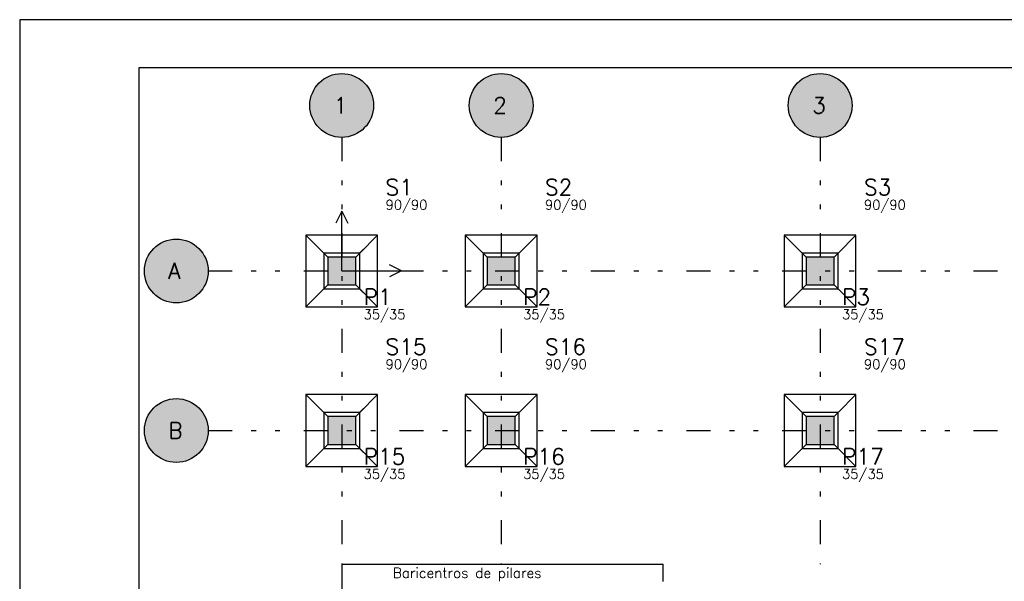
# Model space of a CAD drawing. Header units: feet. Extents: x 0 to 84.1, y 0 to 59.4.
# Tile 3 of 8: x 0 to 20.6, y 47.7 to 59.4. Entities that reach past the tile are written whole.
import ezdxf

# ---------------------------------------------------------------- set-up
doc = ezdxf.new("R2010")
doc.units = ezdxf.units.FT
doc.header["$MEASUREMENT"] = 0
doc.linetypes.add('ESTILO_TQS_0004', pattern=[2, 0.5, -0.4, 0.1, -0.4, 0.1, -0.5])
for name, color, linetype in [('1', 1, 'CONTINUOUS'), ('2', 2, 'CONTINUOUS'), ('3', 3, 'CONTINUOUS'), ('6', 6, 'CONTINUOUS'), ('8', 8, 'CONTINUOUS')]:
    doc.layers.add(name, color=color, linetype=linetype)
doc.styles.get("Standard").update_dxf_attribs({"font": 'ROMANS.SHX'})

msp = doc.modelspace()

# ---------------------------------------------------------------- linework, layer by layer
at = {"layer": '1', "linetype": 'ESTILO_TQS_0004'}
for p, q in [((6.731671, 56.942521), (6.731671, 48.025854)), ((10.065004, 56.942521), (10.065004, 48.025854)), ((16.731671, 56.942521), (16.731671, 48.025854)), ((3.940004, 54.150854), (82.856671, 54.150854)), ((3.940004, 50.817521), (82.856671, 50.817521))]:
    msp.add_line(p, q, dxfattribs=at)
at = {"layer": '1', "linetype": 'Continuous'}
for p, q in [((6.731671, 55.400854), (6.606671, 55.150854)), ((6.731671, 54.150854), (6.731671, 55.400854)), ((6.731671, 55.400854), (6.856671, 55.150854)), ((6.440004, 54.442521), (6.273337, 54.609187)), ((7.023337, 54.442521), (7.190004, 54.609187)), ((9.773337, 54.442521), (9.606671, 54.609187)), ((10.356671, 54.442521), (10.523337, 54.609187)), ((16.440004, 54.442521), (16.273337, 54.609187)), ((17.023337, 54.442521), (17.190004, 54.609187)), ((6.731671, 54.150854), (6.731671, 54.150854)), ((6.731671, 54.150854), (6.731671, 54.150854)), ((6.731671, 54.150854), (7.981671, 54.150854)), ((7.981671, 54.150854), (7.731671, 54.275854)), ((7.981671, 54.150854), (7.731671, 54.025854)), ((10.065004, 54.150854), (10.065004, 54.150854)), ((10.065004, 54.150854), (10.065004, 54.150854)), ((16.731671, 54.150854), (16.731671, 54.150854)), ((16.731671, 54.150854), (16.731671, 54.150854)), ((6.440004, 53.859187), (6.273337, 53.692521)), ((7.023337, 53.859187), (7.190004, 53.692521)), ((9.773337, 53.859187), (9.606671, 53.692521)), ((10.356671, 53.859187), (10.523337, 53.692521)), ((16.440004, 53.859187), (16.273337, 53.692521)), ((17.023337, 53.859187), (17.190004, 53.692521)), ((6.440004, 51.109187), (6.273337, 51.275854)), ((7.023337, 51.109187), (7.190004, 51.275854)), ((9.773337, 51.109187), (9.606671, 51.275854)), ((10.356671, 51.109187), (10.523337, 51.275854)), ((16.440004, 51.109187), (16.273337, 51.275854)), ((17.023337, 51.109187), (17.190004, 51.275854)), ((6.731671, 50.817521), (6.731671, 50.817521)), ((6.731671, 50.817521), (6.731671, 50.817521)), ((10.065004, 50.817521), (10.065004, 50.817521)), ((10.065004, 50.817521), (10.065004, 50.817521)), ((16.731671, 50.817521), (16.731671, 50.817521)), ((16.731671, 50.817521), (16.731671, 50.817521)), ((6.440004, 50.525854), (6.273337, 50.359187)), ((7.023337, 50.525854), (7.190004, 50.359187)), ((9.773337, 50.525854), (9.606671, 50.359187)), ((10.356671, 50.525854), (10.523337, 50.359187)), ((16.440004, 50.525854), (16.273337, 50.359187)), ((17.023337, 50.525854), (17.190004, 50.359187)), ((6.731671, 48.025854), (6.731671, 46.932104)), ((6.731671, 48.025854), (13.451948, 48.025854)), ((13.451948, 47.661271), (13.451948, 48.025854))]:
    msp.add_line(p, q, dxfattribs=at)
for points in [[(7.481671, 54.900854), (5.981671, 54.900854)], [(5.981671, 54.900854), (5.981671, 53.400854)], [(6.356671, 54.525854), (5.981671, 54.900854)], [(7.106671, 54.525854), (7.481671, 54.900854)], [(7.481671, 53.400854), (7.481671, 54.900854)], [(10.815004, 54.900854), (9.315004, 54.900854)], [(9.315004, 54.900854), (9.315004, 53.400854)], [(9.690004, 54.525854), (9.315004, 54.900854)], [(10.440004, 54.525854), (10.815004, 54.900854)], [(10.815004, 53.400854), (10.815004, 54.900854)], [(17.481671, 54.900854), (15.981671, 54.900854)], [(15.981671, 54.900854), (15.981671, 53.400854)], [(16.356671, 54.525854), (15.981671, 54.900854)], [(17.106671, 54.525854), (17.481671, 54.900854)], [(17.481671, 53.400854), (17.481671, 54.900854)], [(6.356671, 53.775854), (7.106671, 53.775854), (7.106671, 54.525854), (6.356671, 54.525854), (6.356671, 53.775854)], [(9.690004, 53.775854), (10.440004, 53.775854), (10.440004, 54.525854), (9.690004, 54.525854), (9.690004, 53.775854)], [(16.356671, 53.775854), (17.106671, 53.775854), (17.106671, 54.525854), (16.356671, 54.525854), (16.356671, 53.775854)], [(6.356671, 53.775854), (5.981671, 53.400854)], [(7.106671, 53.775854), (7.481671, 53.400854)], [(9.690004, 53.775854), (9.315004, 53.400854)], [(10.440004, 53.775854), (10.815004, 53.400854)], [(16.356671, 53.775854), (15.981671, 53.400854)], [(17.106671, 53.775854), (17.481671, 53.400854)], [(5.981671, 53.400854), (7.481671, 53.400854)], [(9.315004, 53.400854), (10.815004, 53.400854)], [(15.981671, 53.400854), (17.481671, 53.400854)], [(7.481671, 51.567521), (5.981671, 51.567521)], [(5.981671, 51.567521), (5.981671, 50.067521)], [(6.356671, 51.192521), (5.981671, 51.567521)], [(7.106671, 51.192521), (7.481671, 51.567521)], [(7.481671, 50.067521), (7.481671, 51.567521)], [(10.815004, 51.567521), (9.315004, 51.567521)], [(9.315004, 51.567521), (9.315004, 50.067521)], [(9.690004, 51.192521), (9.315004, 51.567521)], [(10.440004, 51.192521), (10.815004, 51.567521)], [(10.815004, 50.067521), (10.815004, 51.567521)], [(17.481671, 51.567521), (15.981671, 51.567521)], [(15.981671, 51.567521), (15.981671, 50.067521)], [(16.356671, 51.192521), (15.981671, 51.567521)], [(17.106671, 51.192521), (17.481671, 51.567521)], [(17.481671, 50.067521), (17.481671, 51.567521)], [(6.356671, 50.442521), (7.106671, 50.442521), (7.106671, 51.192521), (6.356671, 51.192521), (6.356671, 50.442521)], [(9.690004, 50.442521), (10.440004, 50.442521), (10.440004, 51.192521), (9.690004, 51.192521), (9.690004, 50.442521)], [(16.356671, 50.442521), (17.106671, 50.442521), (17.106671, 51.192521), (16.356671, 51.192521), (16.356671, 50.442521)], [(6.356671, 50.442521), (5.981671, 50.067521)], [(7.106671, 50.442521), (7.481671, 50.067521)], [(9.690004, 50.442521), (9.315004, 50.067521)], [(10.440004, 50.442521), (10.815004, 50.067521)], [(16.356671, 50.442521), (15.981671, 50.067521)], [(17.106671, 50.442521), (17.481671, 50.067521)], [(5.981671, 50.067521), (7.481671, 50.067521)], [(9.315004, 50.067521), (10.815004, 50.067521)], [(15.981671, 50.067521), (17.481671, 50.067521)]]:
    msp.add_lwpolyline(points, dxfattribs=at)
at = {"layer": '2', "linetype": 'Continuous'}
for p, q in [((84.100006, 59.400002), (0, 59.400002)), ((0, 59.400002), (0, 0))]:
    msp.add_line(p, q, dxfattribs=at)
msp.add_lwpolyline([(83.100006, 1), (2.5, 1), (2.5, 58.400002), (83.100006, 58.400002), (83.100006, 1)], dxfattribs=at)
for centre in [(6.731671, 57.609187), (10.065004, 57.609187), (16.731671, 57.609187), (3.273337, 54.150854), (3.273337, 50.817521)]:
    msp.add_circle(centre, 0.666667, dxfattribs=at)
at = {"layer": '6', "linetype": 'Continuous'}
for points in [[(6.440004, 53.859187), (7.023337, 53.859187), (7.023337, 54.442521), (6.440004, 54.442521), (6.440004, 53.859187)], [(9.773337, 53.859187), (10.356671, 53.859187), (10.356671, 54.442521), (9.773337, 54.442521), (9.773337, 53.859187)], [(16.440004, 53.859187), (17.023337, 53.859187), (17.023337, 54.442521), (16.440004, 54.442521), (16.440004, 53.859187)], [(6.440004, 50.525854), (7.023337, 50.525854), (7.023337, 51.109187), (6.440004, 51.109187), (6.440004, 50.525854)], [(9.773337, 50.525854), (10.356671, 50.525854), (10.356671, 51.109187), (9.773337, 51.109187), (9.773337, 50.525854)], [(16.440004, 50.525854), (17.023337, 50.525854), (17.023337, 51.109187), (16.440004, 51.109187), (16.440004, 50.525854)]]:
    msp.add_lwpolyline(points, dxfattribs=at)
at = {"layer": '8', "linetype": 'Continuous'}
for points in [[(7.398337, 57.609187), (6.596033, 58.26191), (6.508418, 58.237361)], [(7.398337, 57.609187), (6.686176, 58.2743), (6.596033, 58.26191)], [(7.398337, 57.609187), (6.777166, 58.2743), (6.686176, 58.2743)], [(7.398337, 57.609187), (6.867308, 58.26191), (6.777166, 58.2743)], [(7.398337, 57.609187), (6.954924, 58.237361), (6.867308, 58.26191)], [(10.731671, 57.609187), (9.929367, 58.26191), (9.841751, 58.237361)], [(10.731671, 57.609187), (10.019509, 58.2743), (9.929367, 58.26191)], [(10.731671, 57.609187), (10.110499, 58.2743), (10.019509, 58.2743)], [(10.731671, 57.609187), (10.200641, 58.26191), (10.110499, 58.2743)], [(10.731671, 57.609187), (10.288257, 58.237361), (10.200641, 58.26191)], [(17.398337, 57.609187), (16.596033, 58.26191), (16.508418, 58.237361)], [(17.398337, 57.609187), (16.686176, 58.2743), (16.596033, 58.26191)], [(17.398337, 57.609187), (16.777166, 58.2743), (16.686176, 58.2743)], [(17.398337, 57.609187), (16.867308, 58.26191), (16.777166, 58.2743)], [(17.398337, 57.609187), (16.954924, 58.237361), (16.867308, 58.26191)], [(7.398337, 57.609187), (6.276635, 58.096411), (6.21453, 58.029913)], [(7.398337, 57.609187), (6.347217, 58.153834), (6.276635, 58.096411)], [(7.398337, 57.609187), (6.424961, 58.201111), (6.347217, 58.153834)], [(7.398337, 57.609187), (6.508418, 58.237361), (6.424961, 58.201111)], [(7.398337, 57.609187), (7.038381, 58.201111), (6.954924, 58.237361)], [(7.398337, 57.609187), (7.116124, 58.153834), (7.038381, 58.201111)], [(7.398337, 57.609187), (7.186706, 58.096411), (7.116124, 58.153834)], [(7.398337, 57.609187), (7.248812, 58.029913), (7.186706, 58.096411)], [(10.731671, 57.609187), (9.609969, 58.096411), (9.547863, 58.029913)], [(10.731671, 57.609187), (9.68055, 58.153834), (9.609969, 58.096411)], [(10.731671, 57.609187), (9.758294, 58.201111), (9.68055, 58.153834)], [(10.731671, 57.609187), (9.841751, 58.237361), (9.758294, 58.201111)], [(10.731671, 57.609187), (10.371714, 58.201111), (10.288257, 58.237361)], [(10.731671, 57.609187), (10.449458, 58.153834), (10.371714, 58.201111)], [(10.731671, 57.609187), (10.520039, 58.096411), (10.449458, 58.153834)], [(10.731671, 57.609187), (10.582145, 58.029913), (10.520039, 58.096411)], [(17.398337, 57.609187), (16.276635, 58.096411), (16.21453, 58.029913)], [(17.398337, 57.609187), (16.347217, 58.153834), (16.276635, 58.096411)], [(17.398337, 57.609187), (16.424961, 58.201111), (16.347217, 58.153834)], [(17.398337, 57.609187), (16.508418, 58.237361), (16.424961, 58.201111)], [(17.398337, 57.609187), (17.038381, 58.201111), (16.954924, 58.237361)], [(17.398337, 57.609187), (17.116124, 58.153834), (17.038381, 58.201111)], [(17.398337, 57.609187), (17.186706, 58.096411), (17.116124, 58.153834)], [(17.398337, 57.609187), (17.248812, 58.029913), (17.186706, 58.096411)], [(7.398337, 57.609187), (6.120196, 57.874788), (6.089726, 57.789052)], [(7.398337, 57.609187), (6.162058, 57.955577), (6.120196, 57.874788)], [(7.398337, 57.609187), (6.21453, 58.029913), (6.162058, 57.955577)], [(7.398337, 57.609187), (7.301284, 57.955577), (7.248812, 58.029913)], [(7.398337, 57.609187), (7.343145, 57.874788), (7.301284, 57.955577)], [(7.398337, 57.609187), (7.373616, 57.789052), (7.343145, 57.874788)], [(10.731671, 57.609187), (9.45353, 57.874788), (9.423059, 57.789052)], [(10.731671, 57.609187), (9.495391, 57.955577), (9.45353, 57.874788)], [(10.731671, 57.609187), (9.547863, 58.029913), (9.495391, 57.955577)], [(10.731671, 57.609187), (10.634617, 57.955577), (10.582145, 58.029913)], [(10.731671, 57.609187), (10.676478, 57.874788), (10.634617, 57.955577)], [(10.731671, 57.609187), (10.706949, 57.789052), (10.676478, 57.874788)], [(17.398337, 57.609187), (16.120196, 57.874788), (16.089726, 57.789052)], [(17.398337, 57.609187), (16.162058, 57.955577), (16.120196, 57.874788)], [(17.398337, 57.609187), (16.21453, 58.029913), (16.162058, 57.955577)], [(17.398337, 57.609187), (17.301284, 57.955577), (17.248812, 58.029913)], [(17.398337, 57.609187), (17.343145, 57.874788), (17.301284, 57.955577)], [(17.398337, 57.609187), (17.373616, 57.789052), (17.343145, 57.874788)], [(7.398337, 57.609187), (6.071213, 57.699965), (6.065004, 57.609187)], [(7.398337, 57.609187), (6.089726, 57.789052), (6.071213, 57.699965)], [(7.398337, 57.609187), (7.392128, 57.699965), (7.373616, 57.789052)], [(10.731671, 57.609187), (9.404547, 57.699965), (9.398337, 57.609187)], [(10.731671, 57.609187), (9.423059, 57.789052), (9.404547, 57.699965)], [(10.731671, 57.609187), (10.725461, 57.699965), (10.706949, 57.789052)], [(17.398337, 57.609187), (16.071213, 57.699965), (16.065004, 57.609187)], [(17.398337, 57.609187), (16.089726, 57.789052), (16.071213, 57.699965)], [(17.398337, 57.609187), (17.392128, 57.699965), (17.373616, 57.789052)], [(7.398337, 57.609187), (6.065004, 57.609187), (6.071213, 57.51841)], [(7.398337, 57.609187), (6.071213, 57.51841), (6.089726, 57.429323)], [(7.398337, 57.609187), (6.089726, 57.429323), (6.120196, 57.343587)], [(7.398337, 57.609187), (6.120196, 57.343587), (6.162058, 57.262798)], [(7.398337, 57.609187), (6.162058, 57.262798), (6.21453, 57.188462)], [(7.398337, 57.609187), (6.21453, 57.188462), (6.276635, 57.121963)], [(7.398337, 57.609187), (6.276635, 57.121963), (6.347217, 57.064541)], [(7.398337, 57.609187), (6.347217, 57.064541), (6.424961, 57.017264)], [(7.398337, 57.609187), (6.424961, 57.017264), (6.508418, 56.981013)], [(7.398337, 57.609187), (6.508418, 56.981013), (6.596033, 56.956465)], [(7.398337, 57.609187), (6.596033, 56.956465), (6.686176, 56.944075)], [(7.398337, 57.609187), (6.686176, 56.944075), (6.777166, 56.944075)], [(7.398337, 57.609187), (6.777166, 56.944075), (6.867308, 56.956465)], [(7.398337, 57.609187), (6.867308, 56.956465), (6.954924, 56.981013)], [(7.398337, 57.609187), (6.954924, 56.981013), (7.038381, 57.017264)], [(7.398337, 57.609187), (7.038381, 57.017264), (7.116124, 57.064541)], [(7.398337, 57.609187), (7.116124, 57.064541), (7.186706, 57.121963)], [(7.398337, 57.609187), (7.186706, 57.121963), (7.248812, 57.188462)], [(7.398337, 57.609187), (7.248812, 57.188462), (7.301284, 57.262798)], [(7.398337, 57.609187), (7.301284, 57.262798), (7.343145, 57.343587)], [(7.398337, 57.609187), (7.343145, 57.343587), (7.373616, 57.429323)], [(7.398337, 57.609187), (7.373616, 57.429323), (7.392128, 57.51841)], [(7.398337, 57.609187), (7.392128, 57.51841), (7.398337, 57.609187)], [(10.731671, 57.609187), (9.398337, 57.609187), (9.404547, 57.51841)], [(10.731671, 57.609187), (9.404547, 57.51841), (9.423059, 57.429323)], [(10.731671, 57.609187), (9.423059, 57.429323), (9.45353, 57.343587)], [(10.731671, 57.609187), (9.45353, 57.343587), (9.495391, 57.262798)], [(10.731671, 57.609187), (9.495391, 57.262798), (9.547863, 57.188462)], [(10.731671, 57.609187), (9.547863, 57.188462), (9.609969, 57.121963)], [(10.731671, 57.609187), (9.609969, 57.121963), (9.68055, 57.064541)], [(10.731671, 57.609187), (9.68055, 57.064541), (9.758294, 57.017264)], [(10.731671, 57.609187), (9.758294, 57.017264), (9.841751, 56.981013)], [(10.731671, 57.609187), (9.841751, 56.981013), (9.929367, 56.956465)], [(10.731671, 57.609187), (9.929367, 56.956465), (10.019509, 56.944075)], [(10.731671, 57.609187), (10.019509, 56.944075), (10.110499, 56.944075)], [(10.731671, 57.609187), (10.110499, 56.944075), (10.200641, 56.956465)], [(10.731671, 57.609187), (10.200641, 56.956465), (10.288257, 56.981013)], [(10.731671, 57.609187), (10.288257, 56.981013), (10.371714, 57.017264)], [(10.731671, 57.609187), (10.371714, 57.017264), (10.449458, 57.064541)], [(10.731671, 57.609187), (10.449458, 57.064541), (10.520039, 57.121963)], [(10.731671, 57.609187), (10.520039, 57.121963), (10.582145, 57.188462)], [(10.731671, 57.609187), (10.582145, 57.188462), (10.634617, 57.262798)], [(10.731671, 57.609187), (10.634617, 57.262798), (10.676478, 57.343587)], [(10.731671, 57.609187), (10.676478, 57.343587), (10.706949, 57.429323)], [(10.731671, 57.609187), (10.706949, 57.429323), (10.725461, 57.51841)], [(10.731671, 57.609187), (10.725461, 57.51841), (10.731671, 57.609187)], [(17.398337, 57.609187), (16.065004, 57.609187), (16.071213, 57.51841)], [(17.398337, 57.609187), (16.071213, 57.51841), (16.089726, 57.429323)], [(17.398337, 57.609187), (16.089726, 57.429323), (16.120196, 57.343587)], [(17.398337, 57.609187), (16.120196, 57.343587), (16.162058, 57.262798)], [(17.398337, 57.609187), (16.162058, 57.262798), (16.21453, 57.188462)], [(17.398337, 57.609187), (16.21453, 57.188462), (16.276635, 57.121963)], [(17.398337, 57.609187), (16.276635, 57.121963), (16.347217, 57.064541)], [(17.398337, 57.609187), (16.347217, 57.064541), (16.424961, 57.017264)], [(17.398337, 57.609187), (16.424961, 57.017264), (16.508418, 56.981013)], [(17.398337, 57.609187), (16.508418, 56.981013), (16.596033, 56.956465)], [(17.398337, 57.609187), (16.596033, 56.956465), (16.686176, 56.944075)], [(17.398337, 57.609187), (16.686176, 56.944075), (16.777166, 56.944075)], [(17.398337, 57.609187), (16.777166, 56.944075), (16.867308, 56.956465)], [(17.398337, 57.609187), (16.867308, 56.956465), (16.954924, 56.981013)], [(17.398337, 57.609187), (16.954924, 56.981013), (17.038381, 57.017264)], [(17.398337, 57.609187), (17.038381, 57.017264), (17.116124, 57.064541)], [(17.398337, 57.609187), (17.116124, 57.064541), (17.186706, 57.121963)], [(17.398337, 57.609187), (17.186706, 57.121963), (17.248812, 57.188462)], [(17.398337, 57.609187), (17.248812, 57.188462), (17.301284, 57.262798)], [(17.398337, 57.609187), (17.301284, 57.262798), (17.343145, 57.343587)], [(17.398337, 57.609187), (17.343145, 57.343587), (17.373616, 57.429323)], [(17.398337, 57.609187), (17.373616, 57.429323), (17.392128, 57.51841)], [(17.398337, 57.609187), (17.392128, 57.51841), (17.398337, 57.609187)], [(3.940004, 54.150854), (3.050084, 54.779028), (2.966627, 54.742777)], [(3.940004, 54.150854), (3.1377, 54.803577), (3.050084, 54.779028)], [(3.940004, 54.150854), (3.227842, 54.815967), (3.1377, 54.803577)], [(3.940004, 54.150854), (3.318832, 54.815967), (3.227842, 54.815967)], [(3.940004, 54.150854), (3.408975, 54.803577), (3.318832, 54.815967)], [(3.940004, 54.150854), (3.49659, 54.779028), (3.408975, 54.803577)], [(3.940004, 54.150854), (3.580047, 54.742777), (3.49659, 54.779028)], [(3.940004, 54.150854), (2.756196, 54.571579), (2.703724, 54.497243)], [(3.940004, 54.150854), (2.818302, 54.638078), (2.756196, 54.571579)], [(3.940004, 54.150854), (2.888884, 54.695501), (2.818302, 54.638078)], [(3.940004, 54.150854), (2.966627, 54.742777), (2.888884, 54.695501)], [(3.940004, 54.150854), (3.657791, 54.695501), (3.580047, 54.742777)], [(3.940004, 54.150854), (3.728373, 54.638078), (3.657791, 54.695501)], [(3.940004, 54.150854), (3.790478, 54.571579), (3.728373, 54.638078)], [(3.940004, 54.150854), (3.84295, 54.497243), (3.790478, 54.571579)], [(3.940004, 54.150854), (2.661863, 54.416455), (2.631392, 54.330719)], [(3.940004, 54.150854), (2.703724, 54.497243), (2.661863, 54.416455)], [(3.940004, 54.150854), (3.884812, 54.416455), (3.84295, 54.497243)], [(3.940004, 54.150854), (3.915282, 54.330719), (3.884812, 54.416455)], [(6.440004, 53.859187), (7.023337, 53.859187), (7.023337, 54.442521)], [(6.440004, 53.859187), (7.023337, 54.442521), (6.440004, 54.442521)], [(6.440004, 53.859187), (6.440004, 54.442521), (6.440004, 53.859187)], [(9.773337, 53.859187), (10.356671, 53.859187), (10.356671, 54.442521)], [(9.773337, 53.859187), (10.356671, 54.442521), (9.773337, 54.442521)], [(9.773337, 53.859187), (9.773337, 54.442521), (9.773337, 53.859187)], [(16.440004, 53.859187), (17.023337, 53.859187), (17.023337, 54.442521)], [(16.440004, 53.859187), (17.023337, 54.442521), (16.440004, 54.442521)], [(16.440004, 53.859187), (16.440004, 54.442521), (16.440004, 53.859187)], [(3.940004, 54.150854), (2.61288, 54.241632), (2.606671, 54.150854)], [(3.940004, 54.150854), (2.606671, 54.150854), (2.61288, 54.060076)], [(3.940004, 54.150854), (2.631392, 54.330719), (2.61288, 54.241632)], [(3.940004, 54.150854), (2.61288, 54.060076), (2.631392, 53.970989)], [(3.940004, 54.150854), (2.631392, 53.970989), (2.661863, 53.885253)], [(3.940004, 54.150854), (2.661863, 53.885253), (2.703724, 53.804465)], [(3.940004, 54.150854), (2.703724, 53.804465), (2.756196, 53.730129)], [(3.940004, 54.150854), (2.756196, 53.730129), (2.818302, 53.66363)], [(3.940004, 54.150854), (2.818302, 53.66363), (2.888884, 53.606207)], [(3.940004, 54.150854), (2.888884, 53.606207), (2.966627, 53.558931)], [(3.940004, 54.150854), (2.966627, 53.558931), (3.050084, 53.52268)], [(3.940004, 54.150854), (3.050084, 53.52268), (3.1377, 53.498131)], [(3.940004, 54.150854), (3.1377, 53.498131), (3.227842, 53.485741)], [(3.940004, 54.150854), (3.227842, 53.485741), (3.318832, 53.485741)], [(3.940004, 54.150854), (3.318832, 53.485741), (3.408975, 53.498131)], [(3.940004, 54.150854), (3.408975, 53.498131), (3.49659, 53.52268)], [(3.940004, 54.150854), (3.49659, 53.52268), (3.580047, 53.558931)], [(3.940004, 54.150854), (3.580047, 53.558931), (3.657791, 53.606207)], [(3.940004, 54.150854), (3.657791, 53.606207), (3.728373, 53.66363)], [(3.940004, 54.150854), (3.728373, 53.66363), (3.790478, 53.730129)], [(3.940004, 54.150854), (3.790478, 53.730129), (3.84295, 53.804465)], [(3.940004, 54.150854), (3.84295, 53.804465), (3.884812, 53.885253)], [(3.940004, 54.150854), (3.884812, 53.885253), (3.915282, 53.970989)], [(3.940004, 54.150854), (3.933795, 54.241632), (3.915282, 54.330719)], [(3.940004, 54.150854), (3.915282, 53.970989), (3.933795, 54.060076)], [(3.940004, 54.150854), (3.933795, 54.060076), (3.940004, 54.150854)], [(3.940004, 50.817521), (3.1377, 51.470243), (3.050084, 51.445695)], [(3.940004, 50.817521), (3.227842, 51.482633), (3.1377, 51.470243)], [(3.940004, 50.817521), (3.318832, 51.482633), (3.227842, 51.482633)], [(3.940004, 50.817521), (3.408975, 51.470243), (3.318832, 51.482633)], [(3.940004, 50.817521), (3.49659, 51.445695), (3.408975, 51.470243)], [(3.940004, 50.817521), (2.818302, 51.304745), (2.756196, 51.238246)], [(3.940004, 50.817521), (2.888884, 51.362167), (2.818302, 51.304745)], [(3.940004, 50.817521), (2.966627, 51.409444), (2.888884, 51.362167)], [(3.940004, 50.817521), (3.050084, 51.445695), (2.966627, 51.409444)], [(3.940004, 50.817521), (3.580047, 51.409444), (3.49659, 51.445695)], [(3.940004, 50.817521), (3.657791, 51.362167), (3.580047, 51.409444)], [(3.940004, 50.817521), (3.728373, 51.304745), (3.657791, 51.362167)], [(3.940004, 50.817521), (3.790478, 51.238246), (3.728373, 51.304745)], [(3.940004, 50.817521), (2.661863, 51.083121), (2.631392, 50.997385)], [(3.940004, 50.817521), (2.703724, 51.16391), (2.661863, 51.083121)], [(3.940004, 50.817521), (2.756196, 51.238246), (2.703724, 51.16391)], [(3.940004, 50.817521), (3.84295, 51.16391), (3.790478, 51.238246)], [(3.940004, 50.817521), (3.884812, 51.083121), (3.84295, 51.16391)], [(3.940004, 50.817521), (3.915282, 50.997385), (3.884812, 51.083121)], [(6.440004, 50.525854), (7.023337, 50.525854), (7.023337, 51.109187)], [(6.440004, 50.525854), (7.023337, 51.109187), (6.440004, 51.109187)], [(6.440004, 50.525854), (6.440004, 51.109187), (6.440004, 50.525854)], [(9.773337, 50.525854), (10.356671, 50.525854), (10.356671, 51.109187)], [(9.773337, 50.525854), (10.356671, 51.109187), (9.773337, 51.109187)], [(9.773337, 50.525854), (9.773337, 51.109187), (9.773337, 50.525854)], [(16.440004, 50.525854), (17.023337, 50.525854), (17.023337, 51.109187)], [(16.440004, 50.525854), (17.023337, 51.109187), (16.440004, 51.109187)], [(16.440004, 50.525854), (16.440004, 51.109187), (16.440004, 50.525854)], [(3.940004, 50.817521), (2.61288, 50.908298), (2.606671, 50.817521)], [(3.940004, 50.817521), (2.631392, 50.997385), (2.61288, 50.908298)], [(3.940004, 50.817521), (3.933795, 50.908298), (3.915282, 50.997385)], [(3.940004, 50.817521), (2.606671, 50.817521), (2.61288, 50.726743)], [(3.940004, 50.817521), (2.61288, 50.726743), (2.631392, 50.637656)], [(3.940004, 50.817521), (2.631392, 50.637656), (2.661863, 50.55192)], [(3.940004, 50.817521), (2.661863, 50.55192), (2.703724, 50.471131)], [(3.940004, 50.817521), (2.703724, 50.471131), (2.756196, 50.396795)], [(3.940004, 50.817521), (2.756196, 50.396795), (2.818302, 50.330297)], [(3.940004, 50.817521), (2.818302, 50.330297), (2.888884, 50.272874)], [(3.940004, 50.817521), (2.888884, 50.272874), (2.966627, 50.225597)], [(3.940004, 50.817521), (2.966627, 50.225597), (3.050084, 50.189347)], [(3.940004, 50.817521), (3.050084, 50.189347), (3.1377, 50.164798)], [(3.940004, 50.817521), (3.1377, 50.164798), (3.227842, 50.152408)], [(3.940004, 50.817521), (3.227842, 50.152408), (3.318832, 50.152408)], [(3.940004, 50.817521), (3.318832, 50.152408), (3.408975, 50.164798)], [(3.940004, 50.817521), (3.408975, 50.164798), (3.49659, 50.189347)], [(3.940004, 50.817521), (3.49659, 50.189347), (3.580047, 50.225597)], [(3.940004, 50.817521), (3.580047, 50.225597), (3.657791, 50.272874)], [(3.940004, 50.817521), (3.657791, 50.272874), (3.728373, 50.330297)], [(3.940004, 50.817521), (3.728373, 50.330297), (3.790478, 50.396795)], [(3.940004, 50.817521), (3.790478, 50.396795), (3.84295, 50.471131)], [(3.940004, 50.817521), (3.84295, 50.471131), (3.884812, 50.55192)], [(3.940004, 50.817521), (3.884812, 50.55192), (3.915282, 50.637656)], [(3.940004, 50.817521), (3.915282, 50.637656), (3.933795, 50.726743)], [(3.940004, 50.817521), (3.933795, 50.726743), (3.940004, 50.817521)]]:
    msp.add_solid(points, dxfattribs=at)

# ---------------------------------------------------------------- texts
at = {"layer": '1', "linetype": 'Continuous'}
msp.add_text('Baricentros de pilares', height=0.208333, dxfattribs=at).set_placement((7.800142, 47.739396))
at = {"layer": '3', "linetype": 'Continuous'}
for s, p in [('90/90', (7.648337, 55.434187)), ('90/90', (10.981671, 55.434187)), ('90/90', (17.648337, 55.434187)), ('35/35', (7.190004, 53.142521)), ('35/35', (10.523337, 53.142521)), ('35/35', (17.190004, 53.142521)), ('90/90', (7.648337, 52.100854)), ('90/90', (10.981671, 52.100854)), ('90/90', (17.648337, 52.100854)), ('35/35', (7.190004, 49.809187)), ('35/35', (10.523337, 49.809187)), ('35/35', (17.190004, 49.809187))]:
    msp.add_text(s, height=0.2, dxfattribs=at).set_placement(p)
at = {"layer": '6', "linetype": 'Continuous'}
for s, p in [('1', (6.565004, 57.442521)), ('2', (9.898337, 57.442521)), ('3', (16.565004, 57.442521)), ('S1', (7.648337, 55.734187)), ('S2', (10.981671, 55.734187)), ('S3', (17.648337, 55.734187)), ('A', (3.106671, 53.984187)), ('P1', (7.190004, 53.442521)), ('P2', (10.523337, 53.442521)), ('P3', (17.190004, 53.442521)), ('S15', (7.648337, 52.400854)), ('S16', (10.981671, 52.400854)), ('S17', (17.648337, 52.400854)), ('B', (3.106671, 50.650854)), ('P15', (7.190004, 50.109187)), ('P16', (10.523337, 50.109187)), ('P17', (17.190004, 50.109187))]:
    msp.add_text(s, height=0.333333, dxfattribs=at).set_placement(p)

doc.saveas('drawing.dxf')
